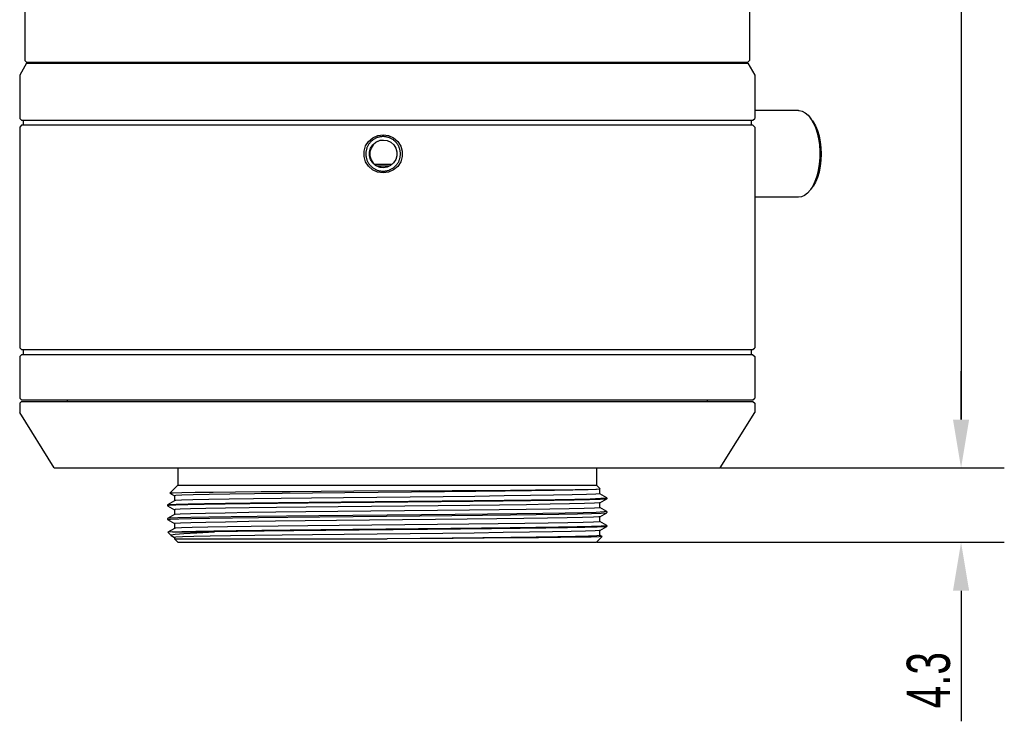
# Model space of a CAD drawing. Header units: millimetres. Extents: x -11 to 155, y 90 to 172.
# Tile 1 of 3: x -11 to 46, y 90 to 131. Entities that reach past the tile are written whole.
import ezdxf

# ---------------------------------------------------------------- set-up
doc = ezdxf.new("R2010")
doc.units = ezdxf.units.MM
doc.header["$LTSCALE"] = 19.36
doc.header["$PDMODE"] = 3
doc.header["$PDSIZE"] = 8
doc.linetypes.add('HIDDEN', pattern=[0.2, 0.1, -0.1])
doc.layers.get('0').update_dxf_attribs({"linetype": 'CONTINUOUS'})
doc.layers.get('Defpoints').update_dxf_attribs({"linetype": 'CONTINUOUS'})
doc.layers.add('02___PRT_ALL_AXES', color=7, linetype='CONTINUOUS')
doc.layers.add('DEFAULT_2', color=8, linetype='HIDDEN')
doc.styles.get("Standard").update_dxf_attribs({"font": 'txt', "width": 0.7})
doc.dimstyles.get("Standard").update_dxf_attribs({"dimtxt": 2.5, "dimasz": 2.8, "dimexe": 2.5, "dimexo": 0.05, "dimtad": 1, "dimzin": 0, "dimdsep": 46, "dimtxsty": 'Standard', "dimcen": 0.09, "dimadec": 0, "dimazin": 0, "dimtol": 1, "dimtp": 0.01, "dimtm": 0.01, "dimtfac": 1, "dimtofl": 0, "dimtmove": 0, "dimatfit": 3, "dimfxl": 1, "dimtolj": 1, "dimtzin": 0, "dimarcsym": 0})

# ---------------------------------------------------------------- blocks, each defined once
blk = doc.blocks.new('*D28')
at = {"color": 0, "lineweight": -2, "transparency": 16777216}
for p, q in [((31.302, 164.83), (45.886, 164.83)), ((43.386, 162.03), (43.386, 107.87)), ((29.502, 105.07), (45.886, 105.07))]:
    blk.add_line(p, q, dxfattribs=at)
at = {"color": 0, "transparency": 16777216}
for points in [[(42.919, 162.03), (43.853, 162.03), (43.386, 164.83)], [(42.919, 107.87), (43.853, 107.87), (43.386, 105.07)]]:
    blk.add_solid(points, dxfattribs=at)
at = {"layer": 'Defpoints', "color": 0, "transparency": 16777216}
for p in [(31.252, 164.83), (29.452, 105.07), (43.386, 105.07)]:
    blk.add_point(p, dxfattribs=at)
at = {"color": 0, "transparency": 16777216, "insert": (41.511, 134.95), "char_height": 2.5, "attachment_point": 5, "rotation": 90}
blk.add_mtext('\\A1;59.8', dxfattribs=at)
blk = doc.blocks.new('*D29')
at = {"color": 0, "lineweight": -2, "transparency": 16777216}
for p, q in [((43.386, 107.87), (43.386, 110.67)), ((29.502, 105.07), (45.886, 105.07)), ((22.352, 100.77), (45.886, 100.77)), ((43.386, 97.97), (43.386, 90.42))]:
    blk.add_line(p, q, dxfattribs=at)
at = {"color": 0, "transparency": 16777216}
for points in [[(42.919, 107.87), (43.853, 107.87), (43.386, 105.07)], [(42.919, 97.97), (43.853, 97.97), (43.386, 100.77)]]:
    blk.add_solid(points, dxfattribs=at)
at = {"layer": 'Defpoints', "color": 0, "transparency": 16777216}
for p in [(29.452, 105.07), (22.302, 100.77), (43.386, 100.77)]:
    blk.add_point(p, dxfattribs=at)
at = {"color": 0, "transparency": 16777216, "insert": (41.511, 92.795), "char_height": 2.5, "attachment_point": 5, "rotation": 90}
blk.add_mtext('\\A1;4.3', dxfattribs=at)

msp = doc.modelspace()

# ---------------------------------------------------------------- linework, layer by layer
at = {"color": 0, "linetype": 'Continuous'}
for p, q in [((-10.748, 138.43), (-10.748, 128.63)), ((31.152, 138.43), (31.152, 128.63)), ((-10.648, 128.48), (-11.048, 127.78)), ((-10.648, 128.53), (-10.748, 128.63)), ((-10.648, 128.53), (31.052, 128.53)), ((-10.648, 128.48), (31.052, 128.48)), ((-9.748, 128.53), (-9.748, 128.48)), ((30.152, 128.53), (30.152, 128.48)), ((31.052, 128.53), (31.152, 128.63)), ((31.052, 128.48), (31.452, 127.78)), ((-11.048, 127.78), (-11.048, 125.28)), ((31.452, 127.78), (31.452, 125.28)), ((-10.948, 125.18), (-11.048, 125.28)), ((31.352, 125.18), (31.452, 125.28)), ((34.803, 125.131), (34.684, 125.296)), ((34.684, 125.296), (34.702, 125.271)), ((-10.948, 124.88), (-11.048, 124.78)), ((-11.048, 124.78), (-11.048, 112.01)), ((-10.948, 125.18), (31.352, 125.18)), ((31.352, 124.88), (-10.948, 124.88)), ((-10.848, 125.18), (-10.848, 124.88)), ((31.252, 125.18), (31.252, 124.88)), ((31.352, 124.88), (31.452, 124.78)), ((31.452, 124.78), (31.452, 112.01)), ((9.478, 122.63), (10.487, 122.63)), ((9.62, 122.53), (10.344, 122.53)), ((34.812, 121.368), (34.684, 121.163)), ((34.803, 121.328), (34.684, 121.163)), ((-10.948, 111.91), (-11.048, 112.01)), ((-10.948, 111.61), (-11.048, 111.51)), ((-10.948, 111.91), (31.352, 111.91)), ((31.352, 111.61), (-10.948, 111.61)), ((-10.848, 111.91), (-10.848, 111.61)), ((31.252, 111.91), (31.252, 111.61)), ((31.352, 111.91), (31.452, 112.01)), ((31.352, 111.61), (31.452, 111.51)), ((-11.048, 111.51), (-11.048, 109.11)), ((31.452, 111.51), (31.452, 109.11)), ((-10.948, 109.01), (-11.048, 109.11)), ((-10.948, 108.91), (-11.048, 108.81)), ((-10.948, 109.01), (31.352, 109.01)), ((-10.948, 108.91), (31.352, 108.91)), ((-8.298, 109.01), (-8.298, 108.91)), ((28.702, 109.01), (28.702, 108.91)), ((31.352, 109.01), (31.452, 109.11)), ((31.352, 108.91), (31.452, 108.81)), ((-9.048, 105.07), (-11.048, 108.27)), ((29.452, 105.07), (31.452, 108.27)), ((-9.048, 105.07), (29.452, 105.07)), ((-1.898, 104.07), (-2.362, 103.607)), ((-1.898, 104.07), (22.302, 104.07)), ((22.302, 104.07), (22.512, 103.86)), ((22.502, 103.574), (22.502, 103.854)), ((22.511, 103.859), (22.512, 103.86)), ((-2.096, 103.176), (-2.496, 102.945)), ((-2.362, 103.607), (-2.361, 103.605)), ((-2.361, 103.605), (-2.096, 103.452)), ((-2.098, 103.454), (-2.098, 103.174)), ((22.9, 103.345), (22.5, 103.576)), ((22.5, 103.052), (22.9, 103.283)), ((22.502, 102.774), (22.502, 103.054)), ((22.9, 103.283), (22.85, 103.274)), ((22.858, 103.333), (22.902, 103.343)), ((22.902, 103.343), (22.9, 103.345)), ((22.902, 103.285), (22.9, 103.283)), ((-2.498, 102.943), (-2.496, 102.945)), ((-2.401, 102.901), (-2.498, 102.885)), ((-2.498, 102.885), (-2.496, 102.883)), ((-2.496, 102.883), (-2.096, 102.652)), ((-2.098, 102.654), (-2.098, 102.374)), ((22.9, 102.545), (22.5, 102.776)), ((22.5, 102.252), (22.9, 102.483)), ((22.9, 102.545), (22.902, 102.543)), ((22.9, 102.483), (22.902, 102.485)), ((-2.496, 102.145), (-2.498, 102.143)), ((-2.496, 102.083), (-2.498, 102.085)), ((-2.096, 102.376), (-2.496, 102.145)), ((-2.496, 102.083), (-2.096, 101.852)), ((22.9, 101.745), (22.5, 101.976)), ((22.502, 101.974), (22.502, 102.254)), ((-2.096, 101.576), (-2.481, 101.354)), ((-2.481, 101.354), (-2.481, 101.353)), ((-2.298, 101.17), (-2.481, 101.353)), ((-2.215, 101.37), (0.209, 101.37)), ((-2.098, 101.854), (-2.098, 101.574)), ((22.5, 101.452), (22.9, 101.683)), ((22.502, 101.174), (22.502, 101.454)), ((22.866, 101.734), (22.902, 101.743)), ((22.902, 101.743), (22.9, 101.745)), ((22.902, 101.685), (22.9, 101.683)), ((-2.291, 101.164), (-2.298, 101.17)), ((-2.291, 101.164), (-2.096, 101.052)), ((-2.098, 101.054), (-2.098, 100.97)), ((-2.098, 100.97), (10.202, 100.97)), ((-1.898, 100.77), (-2.098, 100.97)), ((11.539, 101.268), (7.717, 101.229)), ((22.302, 100.77), (22.631, 101.099)), ((22.631, 101.101), (22.5, 101.176)), ((22.631, 101.101), (22.631, 101.099)), ((-1.898, 100.77), (22.302, 100.77))]:
    msp.add_line(p, q, dxfattribs=at)
for points in [[(33.994, 125.73), (34.015, 125.729), (34.197, 125.695), (34.375, 125.605)], [(34.375, 125.605), (34.545, 125.463), (34.684, 125.296)], [(34.702, 125.271), (34.843, 125.033), (34.965, 124.754), (35.066, 124.442), (35.143, 124.103), (35.194, 123.744), (35.218, 123.373), (35.215, 123), (35.184, 122.631), (35.127, 122.276), (35.045, 121.942), (34.939, 121.637), (34.812, 121.368)], [(34.803, 125.131), (34.833, 125.087), (34.967, 124.852), (35.082, 124.577), (35.174, 124.269), (35.242, 123.935), (35.282, 123.584), (35.296, 123.224), (35.282, 122.865), (35.24, 122.514), (35.172, 122.181), (35.079, 121.873), (34.964, 121.599), (34.829, 121.366), (34.803, 121.328)], [(8.862, 123.077), (8.863, 123.388), (8.953, 123.687), (9.124, 123.95), (9.366, 124.156), (9.658, 124.286), (9.967, 124.33)], [(9.967, 124.33), (10.283, 124.284), (10.575, 124.152), (10.814, 123.945), (10.985, 123.681), (11.072, 123.382)], [(9.97, 122.43), (9.744, 122.462), (9.535, 122.559), (9.363, 122.709), (9.241, 122.901), (9.178, 123.119), (9.179, 123.345), (9.243, 123.562), (9.366, 123.753), (9.539, 123.903), (9.749, 123.998), (9.97, 124.03)], [(9.971, 124.026), (9.772, 123.998), (9.565, 123.904), (9.392, 123.756), (9.268, 123.564), (9.203, 123.343), (9.203, 123.113), (9.269, 122.892), (9.394, 122.701), (9.568, 122.553), (9.775, 122.46), (9.971, 122.433)], [(9.97, 124.03), (10.197, 123.997), (10.406, 123.901), (10.578, 123.75), (10.7, 123.558), (10.763, 123.34), (10.762, 123.114), (10.698, 122.897), (10.575, 122.706), (10.402, 122.556), (10.192, 122.461), (9.97, 122.43)], [(9.967, 122.13), (9.651, 122.175), (9.36, 122.307), (9.12, 122.514), (8.95, 122.778), (8.862, 123.077)], [(11.072, 123.382), (11.071, 123.071), (10.982, 122.772), (10.81, 122.509), (10.568, 122.303), (10.276, 122.173), (9.967, 122.13)], [(34.684, 121.163), (34.667, 121.14), (34.507, 120.959), (34.335, 120.828), (34.155, 120.751), (33.994, 120.73)], [(12.097, 103.746), (8.271, 103.721), (6.384, 103.708), (4.585, 103.696), (2.92, 103.683), (1.427, 103.671), (0.144, 103.658), (-0.898, 103.645), (-1.675, 103.633), (-2.165, 103.62), (-2.362, 103.607)], [(22.494, 103.85), (22.273, 103.83), (21.752, 103.81), (20.944, 103.79), (19.868, 103.77), (18.552, 103.749), (17.029, 103.729), (15.335, 103.709), (13.514, 103.689), (11.611, 103.669), (9.672, 103.649), (7.747, 103.629), (5.883, 103.609), (4.126, 103.589), (2.52, 103.569), (1.105, 103.548), (-0.083, 103.528), (-1.016, 103.508), (-1.669, 103.488), (-2.028, 103.468), (-2.098, 103.454)], [(12.097, 103.746), (13.952, 103.758), (15.704, 103.771), (17.323, 103.783), (18.78, 103.795), (20.043, 103.808), (21.065, 103.82), (21.821, 103.833), (22.307, 103.845), (22.511, 103.859)], [(-2.496, 102.945), (-2.396, 102.959), (-2, 102.979), (-1.314, 102.999), (-0.354, 103.018), (0.857, 103.038), (2.29, 103.058), (3.911, 103.077), (5.681, 103.097), (7.559, 103.116), (9.5, 103.136), (11.457, 103.156), (13.384, 103.175), (15.236, 103.195), (16.968, 103.215), (18.54, 103.234), (19.913, 103.254), (21.055, 103.274), (21.94, 103.293), (22.546, 103.313), (22.858, 103.333)], [(22.85, 103.274), (22.525, 103.254), (21.908, 103.235), (21.013, 103.215), (19.863, 103.195), (18.483, 103.176), (16.907, 103.156), (15.173, 103.137), (13.32, 103.117), (11.394, 103.097), (9.44, 103.078), (7.503, 103.058), (5.631, 103.039), (3.866, 103.019), (2.252, 102.999), (0.826, 102.98), (-0.377, 102.96), (-1.33, 102.94), (-2.01, 102.921), (-2.401, 102.901)], [(22.5, 103.052), (22.475, 103.046), (22.193, 103.026), (21.614, 103.006), (20.75, 102.986), (19.624, 102.966), (18.264, 102.945), (16.704, 102.925), (14.981, 102.905), (13.14, 102.885), (11.226, 102.865), (9.286, 102.845), (7.369, 102.825), (5.523, 102.805), (3.793, 102.785), (2.222, 102.765), (0.85, 102.744), (-0.29, 102.724), (-1.169, 102.704), (-1.765, 102.684), (-2.063, 102.664), (-2.098, 102.654)], [(22.502, 103.574), (22.491, 103.569), (22.258, 103.549), (21.724, 103.529), (20.905, 103.508), (19.82, 103.488), (18.496, 103.468), (16.966, 103.448), (15.267, 103.428), (13.443, 103.408), (11.539, 103.388), (9.601, 103.368), (7.678, 103.348), (5.818, 103.328), (4.067, 103.308), (2.468, 103.288), (1.061, 103.267), (-0.119, 103.247), (-1.042, 103.227), (-1.686, 103.207), (-2.034, 103.187), (-2.096, 103.176)], [(22.502, 102.774), (22.472, 102.765), (22.185, 102.745), (21.6, 102.725), (20.731, 102.705), (19.602, 102.685), (18.238, 102.665), (16.675, 102.645), (14.952, 102.625), (13.11, 102.604), (11.196, 102.584), (9.257, 102.564), (7.342, 102.544), (5.498, 102.524), (3.771, 102.504), (2.203, 102.484), (0.834, 102.464), (-0.302, 102.444), (-1.177, 102.424), (-1.769, 102.404), (-2.065, 102.383), (-2.096, 102.376)], [(8.227, 102.266), (12.087, 102.304), (13.943, 102.323), (15.707, 102.342), (17.335, 102.361), (18.814, 102.38), (20.118, 102.399), (21.198, 102.419), (22.022, 102.438), (22.579, 102.457), (22.866, 102.476), (22.9, 102.483)], [(22.902, 102.543), (22.749, 102.523), (22.29, 102.503), (21.532, 102.483), (20.489, 102.463), (19.2, 102.443), (17.696, 102.424), (15.997, 102.403), (14.137, 102.383), (12.182, 102.363)], [(-2.498, 102.085), (-2.329, 102.106), (-1.854, 102.126), (-1.086, 102.146), (-0.044, 102.166), (1.253, 102.186), (2.766, 102.206), (4.462, 102.226), (6.301, 102.246), (8.227, 102.266)], [(12.182, 102.363), (8.212, 102.323), (6.248, 102.303), (4.385, 102.283), (2.69, 102.263), (1.186, 102.243), (-0.114, 102.222), (-1.155, 102.202), (-1.904, 102.182), (-2.353, 102.162), (-2.496, 102.145)], [(22.5, 102.252), (22.449, 102.243), (22.122, 102.223), (21.505, 102.203), (20.613, 102.183), (19.468, 102.163), (18.097, 102.143), (16.534, 102.123), (14.817, 102.103), (12.988, 102.084), (11.091, 102.064), (9.172, 102.044), (7.278, 102.024), (5.455, 102.004), (3.748, 101.984), (2.198, 101.964), (0.843, 101.944), (-0.284, 101.924), (-1.157, 101.905), (-1.752, 101.885), (-2.057, 101.865), (-2.098, 101.854)], [(22.502, 101.974), (22.452, 101.963), (22.133, 101.943), (21.527, 101.923), (20.648, 101.903), (19.518, 101.884), (18.164, 101.864), (16.619, 101.844), (14.919, 101.824), (13.105, 101.804), (11.222, 101.785), (9.314, 101.765), (7.427, 101.745), (5.607, 101.725), (3.898, 101.706), (2.341, 101.686), (0.972, 101.666), (-0.174, 101.646), (-1.071, 101.626), (-1.696, 101.607), (-2.035, 101.587), (-2.096, 101.576)], [(-2.215, 101.37), (-2.461, 101.358), (-2.481, 101.354)], [(-2.298, 101.17), (-2.285, 101.193), (-2.054, 101.237), (-1.559, 101.281), (-0.802, 101.325), (0.209, 101.37)], [(-2.215, 101.37), (-1.676, 101.389), (-0.869, 101.408), (0.187, 101.427), (1.469, 101.447), (2.947, 101.466), (4.589, 101.485), (6.357, 101.504), (8.212, 101.523)], [(12.524, 101.509), (8.587, 101.469), (6.654, 101.449), (4.807, 101.43), (3.089, 101.41), (1.544, 101.39), (0.209, 101.37)], [(8.212, 101.523), (12.014, 101.561), (13.875, 101.581), (15.654, 101.6), (17.309, 101.619), (18.805, 101.638), (20.106, 101.657), (21.185, 101.676), (22.016, 101.695), (22.58, 101.714), (22.866, 101.734)], [(22.5, 101.452), (22.482, 101.447), (22.225, 101.427), (21.675, 101.408), (20.846, 101.388), (19.758, 101.368), (18.437, 101.348), (16.916, 101.328), (15.232, 101.308), (13.425, 101.288), (11.539, 101.268)], [(22.9, 101.683), (22.775, 101.667), (22.345, 101.648), (21.621, 101.628), (20.622, 101.608), (19.37, 101.588), (17.897, 101.568), (16.237, 101.548), (14.432, 101.529), (12.524, 101.509)], [(7.717, 101.229), (5.874, 101.209), (4.136, 101.189), (2.546, 101.169), (1.142, 101.149), (-0.042, 101.129), (-0.976, 101.109), (-1.638, 101.089), (-2.012, 101.07), (-2.098, 101.054)], [(22.502, 101.174), (22.5, 101.172), (22.318, 101.152), (21.844, 101.132), (21.09, 101.112), (20.074, 101.093), (18.82, 101.073), (17.359, 101.053), (15.726, 101.033), (13.96, 101.014), (12.104, 100.994), (10.202, 100.973)], [(22.631, 101.099), (22.466, 101.087), (22.001, 101.074), (21.247, 101.061), (20.221, 101.049), (18.956, 101.036), (17.479, 101.023), (15.819, 101.011), (14.011, 100.998), (12.122, 100.985), (10.202, 100.973)]]:
    msp.add_lwpolyline(points, dxfattribs=at)
at = {"layer": '02___PRT_ALL_AXES', "color": 0, "linetype": 'Continuous'}
for p, q in [((33.994, 125.73), (31.452, 125.73)), ((33.994, 120.73), (31.452, 120.73)), ((-11.048, 108.81), (-11.048, 108.27)), ((31.452, 108.81), (31.452, 108.27)), ((-1.898, 105.07), (-1.898, 104.07)), ((22.302, 105.07), (22.302, 104.07)), ((22.902, 103.343), (22.902, 103.285)), ((-2.498, 102.943), (-2.498, 102.885)), ((22.902, 102.543), (22.902, 102.485)), ((-2.498, 102.143), (-2.498, 102.085)), ((22.902, 101.743), (22.902, 101.685))]:
    msp.add_line(p, q, dxfattribs=at)
at = {"layer": 'DEFAULT_2', "color": 0, "linetype": 'HIDDEN'}
for points in [[(10.967, 123.23), (10.966, 123.27), (10.964, 123.311), (10.96, 123.351), (10.954, 123.392), (10.947, 123.432), (10.938, 123.472), (10.927, 123.511), (10.914, 123.55), (10.9, 123.589), (10.885, 123.626), (10.868, 123.664), (10.849, 123.7), (10.829, 123.736), (10.808, 123.771), (10.785, 123.805), (10.762, 123.837), (10.736, 123.869), (10.71, 123.9), (10.682, 123.929), (10.653, 123.958), (10.623, 123.985), (10.591, 124.011), (10.558, 124.036), (10.525, 124.059), (10.49, 124.082), (10.455, 124.102), (10.418, 124.122), (10.382, 124.14), (10.344, 124.156), (10.307, 124.17), (10.268, 124.183), (10.229, 124.195), (10.19, 124.205), (10.151, 124.213), (10.11, 124.219), (10.07, 124.224), (10.029, 124.227), (9.988, 124.229), (9.947, 124.229), (9.905, 124.227), (9.864, 124.224), (9.824, 124.219), (9.784, 124.213), (9.744, 124.205), (9.705, 124.195), (9.666, 124.183), (9.628, 124.17), (9.59, 124.156), (9.553, 124.14), (9.516, 124.122), (9.48, 124.102), (9.444, 124.082), (9.41, 124.059), (9.376, 124.036), (9.343, 124.011), (9.312, 123.985), (9.282, 123.958), (9.253, 123.929), (9.225, 123.9), (9.198, 123.869), (9.173, 123.837), (9.149, 123.805), (9.126, 123.771), (9.105, 123.736), (9.085, 123.7), (9.067, 123.664), (9.05, 123.626), (9.034, 123.589), (9.02, 123.55), (9.008, 123.511), (8.997, 123.472), (8.988, 123.432), (8.981, 123.392), (8.975, 123.351), (8.971, 123.311), (8.968, 123.27), (8.967, 123.23)], [(8.967, 123.23), (8.968, 123.189), (8.971, 123.148), (8.975, 123.108), (8.981, 123.067), (8.988, 123.027), (8.997, 122.988), (9.008, 122.948), (9.02, 122.909), (9.034, 122.871), (9.05, 122.833), (9.067, 122.795), (9.085, 122.759), (9.105, 122.723), (9.126, 122.688), (9.149, 122.655), (9.173, 122.622), (9.198, 122.59), (9.225, 122.559), (9.253, 122.53), (9.282, 122.502), (9.312, 122.474), (9.343, 122.448), (9.376, 122.423), (9.41, 122.4), (9.444, 122.377), (9.48, 122.357), (9.516, 122.337), (9.553, 122.319), (9.59, 122.303), (9.628, 122.289), (9.666, 122.276), (9.705, 122.264), (9.744, 122.255), (9.784, 122.246), (9.824, 122.24), (9.864, 122.235), (9.905, 122.232), (9.947, 122.23), (9.988, 122.23), (10.029, 122.232), (10.07, 122.235), (10.11, 122.24), (10.151, 122.246), (10.19, 122.255), (10.229, 122.264), (10.268, 122.276), (10.307, 122.289), (10.344, 122.303), (10.382, 122.319), (10.418, 122.337), (10.455, 122.357), (10.49, 122.377), (10.525, 122.4), (10.558, 122.423), (10.591, 122.448), (10.623, 122.474), (10.653, 122.502), (10.682, 122.53), (10.71, 122.559), (10.736, 122.59), (10.762, 122.622), (10.785, 122.655), (10.808, 122.688), (10.829, 122.723), (10.849, 122.759), (10.868, 122.795), (10.885, 122.833), (10.9, 122.871), (10.914, 122.909), (10.927, 122.948), (10.938, 122.988), (10.947, 123.027), (10.954, 123.067), (10.96, 123.108), (10.964, 123.148), (10.966, 123.189), (10.967, 123.23)]]:
    msp.add_lwpolyline(points, dxfattribs=at)

# ---------------------------------------------------------------- dimensions: what is measured, and where the dimension line sits
for base, p1, p2, text, picture, middle in [((43.386, 105.07), (31.252, 164.83), (29.452, 105.07), '59.8', '*D28', (41.511, 134.95)), ((43.386, 100.77), (29.452, 105.07), (22.302, 100.77), '4.3', '*D29', (41.511, 92.795))]:
    dim = msp.add_linear_dim(base=base, p1=p1, p2=p2, angle=90, text=text, dimstyle='Standard')
    dim.commit()
    dim.dimension.update_dxf_attribs({"geometry": picture, "text_midpoint": middle})

doc.saveas('drawing.dxf')
